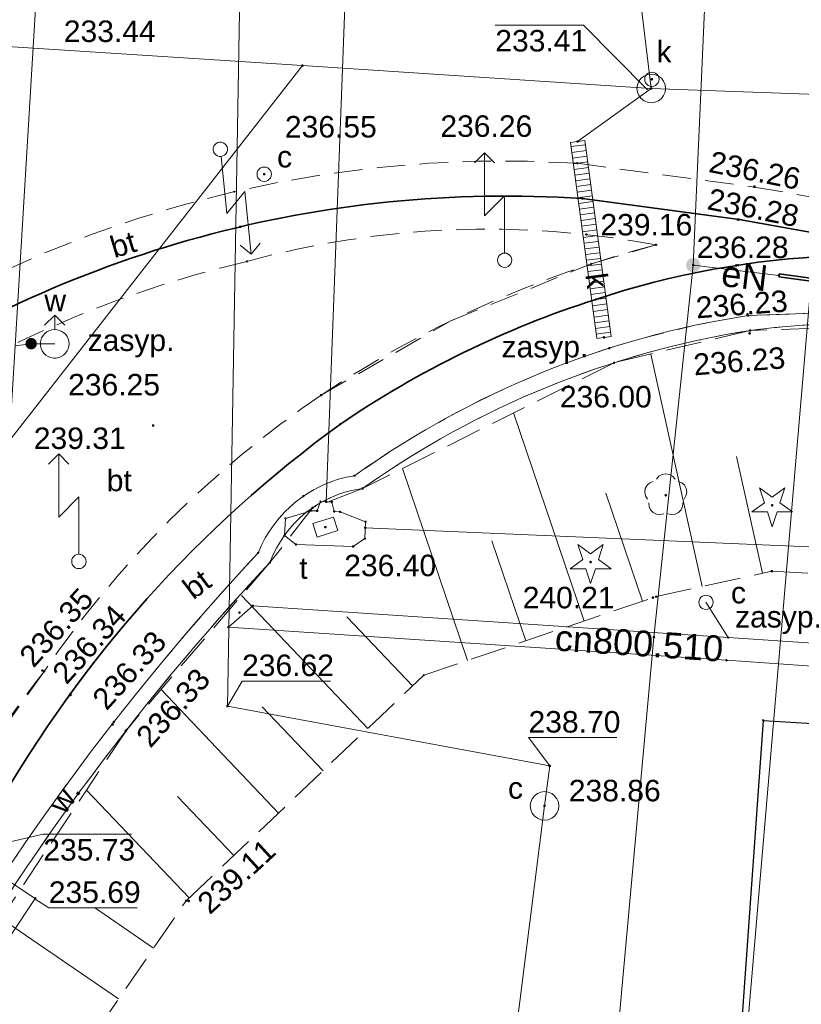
# Model space of a CAD drawing. Header units: metres. Extents: x 6603648 to 6604252, y 5739748 to 5740166.
# Tile 101 of 114: x 6604121 to 6604149, y 5740006 to 5740040. Entities that reach past the tile are written whole.
import ezdxf
from ezdxf.enums import TextEntityAlignment as Align

# ---------------------------------------------------------------- set-up
doc = ezdxf.new("R2010")
doc.units = ezdxf.units.M
doc.linetypes.add('PRZER2-1', pattern=[1.5, 1, -0.5])
doc.linetypes.add('PRZER2_5-1', pattern=[1.75, 1.25, -0.5])
doc.layers.get('0').update_dxf_attribs({"linetype": 'CONTINUOUS'})
for name, color, linetype, lineweight, true_color in [('GSLKRW', 7, 'CONTINUOUS', 25, 0x0a0909), ('GSLTTR', 7, 'CONTINUOUS', 35, 0x0a0909), ('GSPPRB', 7, 'CONTINUOUS', 18, 0x0a0909), ('GSPRDI', 7, 'CONTINUOUS', 18, 0x008000), ('GSPRDL', 7, 'CONTINUOUS', 18, 0x008000), ('GSPWPS', 7, 'CONTINUOUS', 13, 0x0a0909), ('GSPWPS_O', 7, 'CONTINUOUS', 13, 0x0a0909), ('GSSINN', 7, 'CONTINUOUS', 18, 0x0a0909), ('GSSINN_O', 7, 'CONTINUOUS', 18, 0x0a0909), ('GSSPDR', 7, 'CONTINUOUS', 18, 0x0a0909), ('GSSPDR_O', 7, 'CONTINUOUS', 18, 0x0a0909), ('GSSZSN', 7, 'CONTINUOUS', 18, 0x0a0909), ('GULCNP', 7, 'CONTINUOUS', 18, 0xd200d2), ('GULCNP_O', 7, 'CONTINUOUS', 18, 0xd200d2), ('GULENN', 1, 'CONTINUOUS', 18, 0xff0000), ('GULENN_O', 1, 'CONTINUOUS', 18, 0xff0000), ('GULEOR', 1, 'CONTINUOUS', 35, 0xff0000), ('GULIPR', 7, 'CONTINUOUS', 18, 0x0a0909), ('GULKDK', 7, 'CONTINUOUS', 18, 0x0a0909), ('GULKDK_O', 7, 'CONTINUOUS', 18, 0x0a0909), ('GULKDP', 7, 'CONTINUOUS', 18, 0x803300), ('GULTPR', 7, 'CONTINUOUS', 18, 0xff9100), ('GULWOP', 5, 'CONTINUOUS', 18, 0x0000ff), ('GUPCSD', 7, 'CONTINUOUS', 18, 0xd200d2), ('GUPCSD_O', 7, 'CONTINUOUS', 18, 0xd200d2), ('GUPCWZ', 7, 'CONTINUOUS', 18, 0x0a0909), ('GUPCWZ_O', 7, 'CONTINUOUS', 18, 0x0a0909), ('GUPISL', 7, 'CONTINUOUS', 18, 0x0a0909), ('GUPKSD', 7, 'CONTINUOUS', 18, 0x803300), ('GUPKWZ', 7, 'CONTINUOUS', 18, 0x0a0909), ('GUPKWZ_O', 7, 'CONTINUOUS', 18, 0x0a0909), ('GUPTWZ', 7, 'CONTINUOUS', 18, 0x0a0909), ('GUPTWZ_O', 7, 'CONTINUOUS', 18, 0x0a0909), ('GUPWDT', 7, 'CONTINUOUS', 18, 0x0a0909), ('GUSIKP', 7, 'CONTINUOUS', 18, 0x0a0909)]:
    doc.layers.add(name, color=color, linetype=linetype, lineweight=lineweight, true_color=true_color)
for name, color, linetype, true_color in [('GUPCSH', 7, 'CONTINUOUS', 0xd200d2), ('GUPCSH_O', 7, 'CONTINUOUS', 0xd200d2), ('GUPESH', 1, 'CONTINUOUS', 0xff0000), ('GUPESH_O', 1, 'CONTINUOUS', 0xff0000), ('GUPEUI', 7, 'CONTINUOUS', 0x0a0909), ('GUPISH', 7, 'CONTINUOUS', 0x0a0909), ('GUPISH_O', 7, 'CONTINUOUS', 0x0a0909), ('GUPKSH', 7, 'CONTINUOUS', 0x803300), ('GUPKSH_O', 7, 'CONTINUOUS', 0x803300), ('GUPTSH', 7, 'CONTINUOUS', 0xff9100), ('GUPTSH_O', 7, 'CONTINUOUS', 0xff9100), ('GUPWSH', 5, 'CONTINUOUS', 0x0000ff), ('GUPWSH_O', 5, 'CONTINUOUS', 0x0000ff), ('GUPWZA', 7, 'CONTINUOUS', 0x0a0909), ('GUPWZA_O', 7, 'CONTINUOUS', 0x0a0909)]:
    doc.layers.add(name, color=color, linetype=linetype, true_color=true_color)
doc.styles.add('Arial', font='arial.ttf')

# ---------------------------------------------------------------- blocks, each defined once
blk = doc.blocks.new('GSPPRB0')
at = {"color": 0, "lineweight": 18}
blk.add_lwpolyline([(-0.007955, 0.0225), (0.007955, 0.0225), (0.0225, 0.007955), (0.0225, -0.007955), (0.007955, -0.0225), (-0.007955, -0.0225), (-0.0225, -0.007955), (-0.0225, 0.007955)], close=True, dxfattribs=at)
blk = doc.blocks.new('GSPWPS1')
blk.add_hatch(color=0).paths.add_polyline_path([(0, 0.045), (-0.011647, 0.043467), (-0.0225, 0.038971), (-0.03182, 0.03182), (-0.038971, 0.0225), (-0.043467, 0.011647), (-0.045, 0), (-0.043467, -0.011647), (-0.038971, -0.0225), (-0.03182, -0.03182), (-0.0225, -0.038971), (-0.011647, -0.043467), (0, -0.045), (0.011647, -0.043467), (0.0225, -0.038971), (0.03182, -0.03182), (0.038971, -0.0225), (0.043467, -0.011647), (0.045, 0), (0.043467, 0.011647), (0.038971, 0.0225), (0.03182, 0.03182), (0.0225, 0.038971), (0.011647, 0.043467)])
blk = doc.blocks.new('GUPCWZ1_1')
at = {"color": 0}
blk.add_lwpolyline([(0.25, 0), (0.241481, -0.064705), (0.216506, -0.125), (0.176777, -0.176777), (0.125, -0.216506), (0.064705, -0.241481), (0, -0.25), (-0.064705, -0.241481), (-0.125, -0.216506), (-0.176777, -0.176777), (-0.216506, -0.125), (-0.241481, -0.064705), (-0.25, 0), (-0.241481, 0.064705), (-0.216506, 0.125), (-0.176777, 0.176777), (-0.125, 0.216506), (-0.064705, 0.241481), (0, 0.25), (0.064705, 0.241481), (0.125, 0.216506), (0.176777, 0.176777), (0.216506, 0.125), (0.241481, 0.064705)], close=True, dxfattribs=at)
blk = doc.blocks.new('GUPEUI1')
blk.add_hatch(color=0).paths.add_polyline_path([(0, 0.25), (-0.064705, 0.241481), (-0.125, 0.216506), (-0.176777, 0.176777), (-0.216506, 0.125), (-0.241481, 0.064705), (-0.25, 0), (-0.241481, -0.064705), (-0.216506, -0.125), (-0.176777, -0.176777), (-0.125, -0.216506), (-0.064705, -0.241481), (0, -0.25), (0.064705, -0.241481), (0.125, -0.216506), (0.176777, -0.176777), (0.216506, -0.125), (0.241481, -0.064705), (0.25, 0), (0.241481, 0.064705), (0.216506, 0.125), (0.176777, 0.176777), (0.125, 0.216506), (0.064705, 0.241481)])
blk = doc.blocks.new('GUPWDT1')
at = {"color": 0}
blk.add_lwpolyline([(0.5, 0), (0.492404, -0.086824), (0.469846, -0.17101), (0.433013, -0.25), (0.383022, -0.321394), (0.321394, -0.383022), (0.25, -0.433013), (0.17101, -0.469846), (0.086824, -0.492404), (0, -0.5), (-0.086824, -0.492404), (-0.17101, -0.469846), (-0.25, -0.433013), (-0.32743, -0.377875), (-0.393027, -0.309079), (-0.444418, -0.229113), (-0.479746, -0.140866), (-0.497736, -0.047528), (-0.497736, 0.047528), (-0.479746, 0.140866), (-0.444418, 0.229113), (-0.393027, 0.309079), (-0.32743, 0.377875), (-0.25, 0.433013), (-0.163534, 0.4725), (-0.071157, 0.494911), (0.023791, 0.499434), (0.117879, 0.485906), (0.207708, 0.454816), (0.290028, 0.407288), (0.361867, 0.34504), (0.420627, 0.27032), (0.464184, 0.185831), (0.490964, 0.094626)], close=True, dxfattribs=at)
for points in [[(0.646447, 0.353553), (1, 0), (0.646447, -0.353553)], [(0.5, 0), (1, 0)]]:
    blk.add_lwpolyline(points, dxfattribs=at)
blk = doc.blocks.new('GUPWZA1')
blk.add_hatch(color=0).paths.add_polyline_path([(0, 0.2), (-0.051764, 0.193185), (-0.1, 0.173205), (-0.141421, 0.141421), (-0.173205, 0.1), (-0.193185, 0.051764), (-0.2, 0), (-0.193185, -0.051764), (-0.173205, -0.1), (-0.141421, -0.141421), (-0.1, -0.173205), (-0.051764, -0.193185), (0, -0.2), (0.051764, -0.193185), (0.1, -0.173205), (0.141421, -0.141421), (0.173205, -0.1), (0.193185, -0.051764), (0.2, 0), (0.193185, 0.051764), (0.173205, 0.1), (0.141421, 0.141421), (0.1, 0.173205), (0.051764, 0.193185)])
blk = doc.blocks.new('GUPCSH1')
blk.add_hatch(color=0).paths.add_polyline_path([(0, 0.045), (-0.011647, 0.043467), (-0.0225, 0.038971), (-0.03182, 0.03182), (-0.038971, 0.0225), (-0.043467, 0.011647), (-0.045, 0), (-0.043467, -0.011647), (-0.038971, -0.0225), (-0.03182, -0.03182), (-0.0225, -0.038971), (-0.011647, -0.043467), (0, -0.045), (0.011647, -0.043467), (0.0225, -0.038971), (0.03182, -0.03182), (0.038971, -0.0225), (0.043467, -0.011647), (0.045, 0), (0.043467, 0.011647), (0.038971, 0.0225), (0.03182, 0.03182), (0.0225, 0.038971), (0.011647, 0.043467)])
blk = doc.blocks.new('GUPTSH1')
blk.add_hatch(color=0).paths.add_polyline_path([(0, 0.045), (-0.011647, 0.043467), (-0.0225, 0.038971), (-0.03182, 0.03182), (-0.038971, 0.0225), (-0.043467, 0.011647), (-0.045, 0), (-0.043467, -0.011647), (-0.038971, -0.0225), (-0.03182, -0.03182), (-0.0225, -0.038971), (-0.011647, -0.043467), (0, -0.045), (0.011647, -0.043467), (0.0225, -0.038971), (0.03182, -0.03182), (0.038971, -0.0225), (0.043467, -0.011647), (0.045, 0), (0.043467, 0.011647), (0.038971, 0.0225), (0.03182, 0.03182), (0.0225, 0.038971), (0.011647, 0.043467)])
blk = doc.blocks.new('GUPESH1')
blk.add_hatch(color=0).paths.add_polyline_path([(0, 0.045), (-0.011647, 0.043467), (-0.0225, 0.038971), (-0.03182, 0.03182), (-0.038971, 0.0225), (-0.043467, 0.011647), (-0.045, 0), (-0.043467, -0.011647), (-0.038971, -0.0225), (-0.03182, -0.03182), (-0.0225, -0.038971), (-0.011647, -0.043467), (0, -0.045), (0.011647, -0.043467), (0.0225, -0.038971), (0.03182, -0.03182), (0.038971, -0.0225), (0.043467, -0.011647), (0.045, 0), (0.043467, 0.011647), (0.038971, 0.0225), (0.03182, 0.03182), (0.0225, 0.038971), (0.011647, 0.043467)])
blk = doc.blocks.new('GUPISL1_5')
at = {"color": 0}
for points in [[(3.396745, 1.05234), (3.75, 0.7), (3.396745, 0.34766)], [(0.25, 0), (2.25, 0), (1.55, 0.7), (3.75, 0.7)]]:
    blk.add_lwpolyline(points, dxfattribs=at)
blk.add_lwpolyline([(0.25, 0), (0.241481, -0.064705), (0.216506, -0.125), (0.176777, -0.176777), (0.125, -0.216506), (0.064705, -0.241481), (0, -0.25), (-0.064705, -0.241481), (-0.125, -0.216506), (-0.176777, -0.176777), (-0.216506, -0.125), (-0.241481, -0.064705), (-0.25, 0), (-0.241481, 0.064705), (-0.216506, 0.125), (-0.176777, 0.176777), (-0.125, 0.216506), (-0.064705, 0.241481), (0, 0.25), (0.064705, 0.241481), (0.125, 0.216506), (0.176777, 0.176777), (0.216506, 0.125), (0.241481, 0.064705)], close=True, dxfattribs=at)
blk = doc.blocks.new('GUPISH1')
blk.add_hatch(color=0).paths.add_polyline_path([(0, 0.045), (-0.011647, 0.043467), (-0.0225, 0.038971), (-0.03182, 0.03182), (-0.038971, 0.0225), (-0.043467, 0.011647), (-0.045, 0), (-0.043467, -0.011647), (-0.038971, -0.0225), (-0.03182, -0.03182), (-0.0225, -0.038971), (-0.011647, -0.043467), (0, -0.045), (0.011647, -0.043467), (0.0225, -0.038971), (0.03182, -0.03182), (0.038971, -0.0225), (0.043467, -0.011647), (0.045, 0), (0.043467, 0.011647), (0.038971, 0.0225), (0.03182, 0.03182), (0.0225, 0.038971), (0.011647, 0.043467)])
blk = doc.blocks.new('GUPKWZ1_1')
at = {"color": 0}
blk.add_lwpolyline([(0.25, 0), (0.241481, -0.064705), (0.216506, -0.125), (0.176777, -0.176777), (0.125, -0.216506), (0.064705, -0.241481), (0, -0.25), (-0.064705, -0.241481), (-0.125, -0.216506), (-0.176777, -0.176777), (-0.216506, -0.125), (-0.241481, -0.064705), (-0.25, 0), (-0.241481, 0.064705), (-0.216506, 0.125), (-0.176777, 0.176777), (-0.125, 0.216506), (-0.064705, 0.241481), (0, 0.25), (0.064705, 0.241481), (0.125, 0.216506), (0.176777, 0.176777), (0.216506, 0.125), (0.241481, 0.064705)], close=True, dxfattribs=at)
blk = doc.blocks.new('GUPTWZ1_3')
at = {"color": 0}
blk.add_lwpolyline([(0.375, -0.25), (-0.375, -0.25), (-0.375, 0.25), (0.375, 0.25)], close=True, dxfattribs=at)
blk = doc.blocks.new('GUPKSD1_1')
at = {"color": 0}
blk.add_lwpolyline([(0.5, 0), (0.482963, -0.12941), (0.433013, -0.25), (0.353553, -0.353553), (0.25, -0.433013), (0.12941, -0.482963), (0, -0.5), (-0.12941, -0.482963), (-0.25, -0.433013), (-0.353553, -0.353553), (-0.433013, -0.25), (-0.482963, -0.12941), (-0.5, 0), (-0.482963, 0.12941), (-0.433013, 0.25), (-0.353553, 0.353553), (-0.25, 0.433013), (-0.12941, 0.482963), (0, 0.5), (0.12941, 0.482963), (0.25, 0.433013), (0.353553, 0.353553), (0.433013, 0.25), (0.482963, 0.12941)], close=True, dxfattribs=at)
blk = doc.blocks.new('GUPCSD1_1')
at = {"color": 0}
blk.add_lwpolyline([(0.5, 0), (0.482963, -0.12941), (0.433013, -0.25), (0.353553, -0.353553), (0.25, -0.433013), (0.12941, -0.482963), (0, -0.5), (-0.12941, -0.482963), (-0.25, -0.433013), (-0.353553, -0.353553), (-0.433013, -0.25), (-0.482963, -0.12941), (-0.5, 0), (-0.482963, 0.12941), (-0.433013, 0.25), (-0.353553, 0.353553), (-0.25, 0.433013), (-0.12941, 0.482963), (0, 0.5), (0.12941, 0.482963), (0.25, 0.433013), (0.353553, 0.353553), (0.433013, 0.25), (0.482963, 0.12941)], close=True, dxfattribs=at)
blk = doc.blocks.new('GUPKSH1')
blk.add_hatch(color=0).paths.add_polyline_path([(0, 0.045), (-0.011647, 0.043467), (-0.0225, 0.038971), (-0.03182, 0.03182), (-0.038971, 0.0225), (-0.043467, 0.011647), (-0.045, 0), (-0.043467, -0.011647), (-0.038971, -0.0225), (-0.03182, -0.03182), (-0.0225, -0.038971), (-0.011647, -0.043467), (0, -0.045), (0.011647, -0.043467), (0.0225, -0.038971), (0.03182, -0.03182), (0.038971, -0.0225), (0.043467, -0.011647), (0.045, 0), (0.043467, 0.011647), (0.038971, 0.0225), (0.03182, 0.03182), (0.0225, 0.038971), (0.011647, 0.043467)])
blk = doc.blocks.new('GUPWSH1')
blk.add_hatch(color=0).paths.add_polyline_path([(0, 0.045), (-0.011647, 0.043467), (-0.0225, 0.038971), (-0.03182, 0.03182), (-0.038971, 0.0225), (-0.043467, 0.011647), (-0.045, 0), (-0.043467, -0.011647), (-0.038971, -0.0225), (-0.03182, -0.03182), (-0.0225, -0.038971), (-0.011647, -0.043467), (0, -0.045), (0.011647, -0.043467), (0.0225, -0.038971), (0.03182, -0.03182), (0.038971, -0.0225), (0.043467, -0.011647), (0.045, 0), (0.043467, 0.011647), (0.038971, 0.0225), (0.03182, 0.03182), (0.0225, 0.038971), (0.011647, 0.043467)])
blk = doc.blocks.new('GSPRDL1')
blk.add_hatch(color=0).paths.add_polyline_path([(-0.045, 0), (-0.042798, -0.013906), (-0.036406, -0.02645), (-0.02645, -0.036406), (-0.013906, -0.042798), (0, -0.045), (0.013906, -0.042798), (0.02645, -0.036406), (0.036406, -0.02645), (0.042798, -0.013906), (0.045, 0), (0.042798, 0.013906), (0.036406, 0.02645), (0.02645, 0.036406), (0.013906, 0.042798), (0, 0.045), (-0.013906, 0.042798), (-0.02645, 0.036406), (-0.036406, 0.02645), (-0.042798, 0.013906)])
at = {"color": 0}
for points in [[(-0.134326, 0.635969), (-0.024001, 0.70458), (0.103115, 0.731429), (0.231763, 0.713292), (0.346501, 0.652348), (0.433559, 0.55591), (0.482485, 0.435555)], [(-0.646351, 0.068773), (-0.677512, 0.194901), (-0.663766, 0.324092), (-0.606763, 0.440839), (-0.513345, 0.531129), (-0.394725, 0.584125), (-0.265141, 0.593465)], [(0.563333, 0.324277), (0.662679, 0.240553), (0.727494, 0.127956), (0.75, 0), (0.727494, -0.127956), (0.662679, -0.240553), (0.563333, -0.324277)], [(-0.265141, -0.593465), (-0.394725, -0.584125), (-0.513345, -0.531129), (-0.606763, -0.440839), (-0.663766, -0.324092), (-0.677512, -0.194901), (-0.646351, -0.068773)], [(0.482485, -0.435555), (0.433559, -0.55591), (0.346501, -0.652348), (0.231763, -0.713292), (0.103115, -0.731429), (-0.024001, -0.70458), (-0.134326, -0.635969)]]:
    blk.add_lwpolyline(points, dxfattribs=at)
blk = doc.blocks.new('GSPRDI1')
blk.add_hatch(color=0).paths.add_polyline_path([(-0.045, 0), (-0.042798, -0.013906), (-0.036406, -0.02645), (-0.02645, -0.036406), (-0.013906, -0.042798), (0, -0.045), (0.013906, -0.042798), (0.02645, -0.036406), (0.036406, -0.02645), (0.042798, -0.013906), (0.045, 0), (0.042798, 0.013906), (0.036406, 0.02645), (0.02645, 0.036406), (0.013906, 0.042798), (0, 0.045), (-0.013906, 0.042798), (-0.02645, 0.036406), (-0.036406, 0.02645), (-0.042798, 0.013906)])
at = {"color": 0}
blk.add_lwpolyline([(0.088531, -0.272471), (-0.231778, -0.713338), (-0.231778, -0.168396), (-0.750048, 0), (-0.231778, 0.168396), (-0.231778, 0.713338), (0.088531, 0.272471), (0.606801, 0.440867), (0.286493, 0), (0.606801, -0.440867)], close=True, dxfattribs=at)
blk = doc.blocks.new('GULKDK2')
at = {"color": 0}
blk.add_lwpolyline([(0, 0.25), (0, -0.25)], dxfattribs=at)
blk = doc.blocks.new('GULKDK1')
at = {"color": 0}
blk.add_lwpolyline([(0, 0.25), (0, -0.25)], dxfattribs=at)

msp = doc.modelspace()

# ---------------------------------------------------------------- linework, layer by layer
at = {"layer": 'GSLKRW', "color": 18, "linetype": 'Continuous', "lineweight": 25, "true_color": 0x0a0909}
for points in [[(6604147.305, 5740015.735), (6604145.908, 5739996.123), (6604145.315, 5739988.27)], [(6604147.305, 5740015.735), (6604150.379, 5740015.547), (6604149.017, 5739995.686), (6604148.399, 5739986.581)]]:
    msp.add_lwpolyline(points, dxfattribs=at)
at = {"layer": 'GSLTTR', "color": 18, "linetype": 'Continuous', "lineweight": 35, "true_color": 0x0a0909}
for points in [[(6604017.25, 5739884.72), (6604019.542, 5739888.479), (6604041.946, 5739922.022), (6604058.56, 5739946.898), (6604075.369, 5739972.065), (6604086.721, 5739989.026), (6604097.922, 5740005.804, -0.096804), (6604115.527, 5740026.956, -0.168892), (6604141.008, 5740033.938), (6604146.464, 5740033.212), (6604158.149, 5740031.111)], [(6604032.41, 5739880.25), (6604054.781, 5739913.861), (6604072.452, 5739940.45), (6604087.852, 5739963.584), (6604101.681, 5739984.273), (6604113.86, 5740002.603), (6604120.541, 5740012.609, -0.107183), (6604132.569, 5740026.072, -0.072174), (6604141.469, 5740030.422, -0.140687), (6604158.149, 5740031.111)]]:
    msp.add_lwpolyline(points, format="xyb", dxfattribs=at)
at = {"layer": 'GSSINN', "color": 18, "linetype": 'PRZER2-1', "lineweight": 18, "true_color": 0x0a0909}
for points in [[(6604114.752, 5740027.946, -0.168163), (6604140.824, 5740035.17), (6604147.002, 5740034.343), (6604158.364, 5740032.34, 0.095691), (6604169.728, 5740031.808, 0.11826)], [(6604117.461, 5740010.076, -0.041425), (6604122.235, 5740017.443, -0.094111), (6604131.894, 5740027.079), (6604136.421, 5740029.68), (6604141.304, 5740031.658), (6604143.571, 5740032.324, 0.113901), (6604129.31, 5740031.748, 0.190346), (6604106.077, 5740015.639, 0.057005)], [(6604169.478, 5740027.312), (6604165.511, 5740028.191), (6604162.17, 5740028.606, 0.152236), (6604155.927, 5740029.701), (6604152.709, 5740030.067), (6604146.781, 5740029.858, 0.11727), (6604133.06, 5740024.272, 0.264356), (6604129.703, 5740021.584, 0.058893), (6604117.446, 5740004.855, 0.100209)]]:
    msp.add_lwpolyline(points, format="xyb", dxfattribs=at)
msp.add_lwpolyline([(6604143.571, 5740032.324, 0.083878), (6604131.894, 5740027.079, 0.094111), (6604122.235, 5740017.443), (6604119.928, 5740014.215), (6604117.461, 5740010.076), (6604115.367, 5740007.774), (6604112.468, 5740004.675), (6604110.181, 5740002.519), (6604100.507, 5740005.126, -0.057005), (6604106.077, 5740015.639, -0.190346), (6604129.31, 5740031.748, -0.113901)], format="xyb", close=True, dxfattribs=at)
at = {"layer": 'GSSPDR', "color": 18, "linetype": 'Continuous', "lineweight": 18, "true_color": 0x0a0909}
for points in [[(6604146.852, 5740029.339, -0.0749), (6604155.908, 5740029.161, -0.158165), (6604162.101, 5740028.084, -0.119465), (6604179.115, 5740022.564, -0.227871), (6604183.339, 5740018.428, -0.002754), (6604188.715, 5740007.223), (6604190.043, 5739996.868), (6604188.367, 5739989.153), (6604188.85, 5739989.002), (6604190.582, 5739996.929), (6604189.222, 5740007.384, 0.014354), (6604183.752, 5740018.776, 0.254349), (6604179.396, 5740023.03, 0.116692), (6604162.17, 5740028.606, 0.152236), (6604155.927, 5740029.701), (6604152.709, 5740030.067), (6604146.781, 5740029.858)], [(6604146.852, 5740029.339, 0.115754), (6604133.339, 5740023.827, 0.277899), (6604130.11, 5740021.242, 0.060732), (6604117.902, 5740004.564), (6604115.759, 5740002.191), (6604115, 5740000.115), (6604114.454, 5740000.434), (6604114.596, 5740001.317, -0.100209), (6604117.446, 5740004.855, -0.058893), (6604129.703, 5740021.584, -0.264356), (6604133.06, 5740024.272, -0.11727), (6604146.781, 5740029.858)]]:
    msp.add_lwpolyline(points, format="xyb", dxfattribs=at)
at = {"layer": 'GSSZSN', "color": 18, "linetype": 'PRZER2_5-1', "lineweight": 18, "true_color": 0x0a0909}
msp.add_lwpolyline([(6604182.964, 5739963.309), (6604188.85, 5739989.002), (6604188.367, 5739989.153), (6604190.043, 5739996.868), (6604188.715, 5740007.223), (6604183.339, 5740018.428, 0.227871), (6604179.115, 5740022.564, 0.119465), (6604162.101, 5740028.084, 0.158165), (6604155.908, 5740029.161, 0.0749), (6604146.852, 5740029.339, 0.115754), (6604133.339, 5740023.827, 0.277899), (6604130.11, 5740021.242, 0.060732), (6604117.902, 5740004.564), (6604115.759, 5740002.191), (6604115, 5740000.115), (6604103.385, 5739982.779), (6604074.421, 5739939.299), (6604056.603, 5739912.547), (6604042.071, 5739888.561)], format="xyb", dxfattribs=at)
for points in [[(6604182.964, 5739963.309), (6604188.85, 5739989.002), (6604188.367, 5739989.153), (6604190.043, 5739996.868), (6604188.715, 5740007.223), (6604183.339, 5740018.428), (6604181.229, 5740021.396), (6604169.378, 5740026.81), (6604162.101, 5740028.084), (6604158.798, 5740029.158), (6604155.908, 5740029.161), (6604152.679, 5740029.536), (6604146.852, 5740029.339), (6604142.113, 5740028.214), (6604133.339, 5740023.827), (6604131.592, 5740023.152), (6604130.11, 5740021.242), (6604125.116, 5740015.411), (6604117.902, 5740004.564), (6604115.759, 5740002.191), (6604115, 5740000.115), (6604107.549, 5739989.133), (6604103.385, 5739982.779)], [(6604087.762, 5739953.85), (6604111.219, 5739986.176), (6604127.186, 5740009.441), (6604135.47, 5740017.309), (6604143.577, 5740020.052), (6604147.61, 5740020.943), (6604151.546, 5740020.721), (6604153.7, 5740021.555), (6604165.314, 5740020.447), (6604168.92, 5740020.209), (6604174.067, 5740018.432), (6604178.825, 5740014.567), (6604181.418, 5740009.988), (6604182.809, 5740006.935), (6604183.193, 5740004.752), (6604183.062, 5739980.375)]]:
    msp.add_lwpolyline(points, dxfattribs=at)
at = {"layer": 'GSSZSN', "color": 18, "linetype": 'Continuous', "lineweight": 18, "true_color": 0x0a0909}
for points in [[(6604145.18, 5740020.406), (6604143.388, 5740028.517)], [(6604141.063, 5740019.201), (6604138.606, 5740026.461)], [(6604147.278, 5740020.869), (6604146.378, 5740024.941)], [(6604136.993, 5740017.824), (6604134.727, 5740024.521)], [(6604143.098, 5740019.889), (6604141.822, 5740023.66)], [(6604139.028, 5740018.512), (6604137.847, 5740022.002)], [(6604133.521, 5740015.457), (6604129.122, 5740020.088)], [(6604135.078, 5740016.936), (6604132.792, 5740019.344)], [(6604130.405, 5740012.498), (6604126.313, 5740016.808)], [(6604131.963, 5740013.978), (6604129.84, 5740016.213)], [(6604127.29, 5740009.54), (6604123.715, 5740013.304)], [(6604128.848, 5740011.019), (6604126.892, 5740013.079)], [(6604126.052, 5740007.788), (6604123.99, 5740009.203)], [(6604124.836, 5740006.017), (6604120.739, 5740008.829)]]:
    msp.add_lwpolyline(points, dxfattribs=at)
at = {"layer": 'GULCNP', "color": 212, "linetype": 'Continuous', "lineweight": 18, "true_color": 0xd200d2}
for points in [[(6603992.57, 5740076.067), (6603991.705, 5740062.837), (6604028.721, 5740060.449), (6604053.766, 5740058.48), (6604054.299, 5740061.341), (6604094.212, 5740058.67), (6604120.643, 5740056.9), (6604120.165, 5740049.819), (6604129.199, 5740049.21), (6604128.63, 5740016.231), (6604139.865, 5740014.146), (6604139.683, 5740012.752), (6604136.939, 5739990.983), (6604135.946, 5739970.649), (6604154.792, 5739970.086), (6604153.198, 5739950.735)], [(6604155.105, 5739975.17), (6604156.596, 5739996.262), (6604158.049, 5740017.814), (6604149.384, 5740018.406), (6604146.081, 5740018.63), (6604129.513, 5740019.734), (6604128.662, 5740018.989)], [(6604145.312, 5740019.856), (6604146.081, 5740018.63)], [(6604128.662, 5740018.989), (6604146.028, 5740017.832), (6604149.335, 5740017.608), (6604157.197, 5740017.071), (6604155.798, 5739996.317), (6604154.25, 5739974.42)]]:
    msp.add_lwpolyline(points, dxfattribs=at)
at = {"layer": 'GULENN', "color": 1, "linetype": 'Continuous', "lineweight": 18, "true_color": 0xff0000}
for points in [[(6604065.993, 5740059.265), (6604079.687, 5740058.229), (6604095.988, 5740056.886), (6604128.544, 5740054.978), (6604130.431, 5740055.635), (6604132.494, 5740055.497), (6604134.309, 5740055.273), (6604134.98, 5740051.756), (6604134.912, 5740047.674), (6604134.88, 5740047.273), (6604145.672, 5740046.799), (6604145.488, 5740044.005), (6604145.287, 5740041.06), (6604144.866, 5740031.62)], [(6604136.616, 5739955.679), (6604135.977, 5739956.146), (6604136.828, 5739968.586), (6604138.965, 5739968.729), (6604143.496, 5740018.64), (6604144.866, 5740031.62)], [(6604144.866, 5740031.62), (6604147.854, 5740031.26)]]:
    msp.add_lwpolyline(points, dxfattribs=at)
at = {"layer": 'GULEOR', "color": 1, "linetype": 'Continuous', "lineweight": 35, "true_color": 0xff0000}
for points in [[(6604152.324, 5740030.698), (6604147.86, 5740031.309)], [(6604147.847, 5740031.21), (6604152.31, 5740030.599)]]:
    msp.add_lwpolyline(points, dxfattribs=at)
at = {"layer": 'GULIPR', "color": 18, "linetype": 'Continuous', "lineweight": 18, "true_color": 0x0a0909}
msp.add_lwpolyline([(6604103.982, 5740014.857), (6604115.958, 5740002.231), (6604116.192, 5740002.126), (6604116.335, 5740002.32, 0.238916), (6604118.399, 5740004.234), (6604121.923, 5740009.526), (6604119.49, 5740011.137)], format="xyb", dxfattribs=at)
at = {"layer": 'GULKDK', "color": 18, "linetype": 'Continuous', "lineweight": 18, "true_color": 0x0a0909}
for points in [[(6604141.508, 5740029.064), (6604140.591, 5740035.897)], [(6604142.003, 5740029.13), (6604141.086, 5740035.963)]]:
    msp.add_lwpolyline(points, dxfattribs=at)
at = {"layer": 'GULKDP', "color": 36, "linetype": 'Continuous', "lineweight": 18, "true_color": 0x803300}
for points in [[(6604143.402, 5740037.782), (6604142.899, 5740041.922), (6604142.968, 5740042.974)], [(6604072.17, 5740042.055), (6604097.612, 5740040.755), (6604120.231, 5740039.286), (6604131.243, 5740038.578), (6604143.402, 5740037.782), (6604157.906, 5740037.252), (6604190.309, 5740034.971)], [(6604131.243, 5740038.578), (6604113.64, 5740016.05), (6604113.299, 5740015.614), (6604113.136, 5740015.141), (6604109.387, 5740003.012), (6604109.297, 5740002.721)], [(6604143.402, 5740037.782), (6604140.838, 5740035.93)]]:
    msp.add_lwpolyline(points, dxfattribs=at)
at = {"layer": 'GULTPR', "color": 30, "linetype": 'Continuous', "lineweight": 18, "true_color": 0xff9100}
for points in [[(6604141.932, 5739948.482), (6604155.423, 5740106.548), (6604158.075, 5740132.167)], [(6604132.074, 5740023.361), (6604133.144, 5740051.744)], [(6604162.468, 5740021.208), (6604133.434, 5740022.454)]]:
    msp.add_lwpolyline(points, dxfattribs=at)
at = {"layer": 'GULWOP', "color": 5, "linetype": 'Continuous', "lineweight": 18, "true_color": 0x0000ff}
for points in [[(6604083.559, 5739966.367), (6604091.567, 5739978.051), (6604120.708, 5740020.243), (6604121.231, 5740028.806), (6604121.348, 5740030.728), (6604122.24, 5740045.599), (6604123.727, 5740070.204), (6604124.765, 5740087.278)], [(6604121.231, 5740028.806), (6604121.785, 5740028.877), (6604122.606, 5740028.873)]]:
    msp.add_lwpolyline(points, dxfattribs=at)
at = {"layer": 'GUPCSH_O', "color": 212, "linetype": 'Continuous', "lineweight": 13, "true_color": 0xd200d2, "flags": 128}
for points in [[(6604128.63, 5740016.231), (6604129.138, 5740017.109), (6604132.218, 5740017.109)], [(6604139.865, 5740014.146), (6604139.125, 5740015.137), (6604142.205, 5740015.137)]]:
    msp.add_lwpolyline(points, dxfattribs=at)
at = {"layer": 'GUPISH_O', "color": 18, "linetype": 'Continuous', "lineweight": 13, "true_color": 0x0a0909, "flags": 128}
msp.add_lwpolyline([(6604121.924, 5740009.494), (6604122.399, 5740009.196), (6604125.479, 5740009.196)], dxfattribs=at)
at = {"layer": 'GUPKSH_O', "color": 36, "linetype": 'Continuous', "lineweight": 13, "true_color": 0x803300, "flags": 128}
for points in [[(6604143.274, 5740037.731), (6604141.047, 5740039.993), (6604137.967, 5740039.993)], [(6604119.49, 5740011.137), (6604122.209, 5740011.766), (6604125.289, 5740011.766)]]:
    msp.add_lwpolyline(points, dxfattribs=at)
at = {"layer": 'GUSIKP', "color": 30, "linetype": 'Continuous', "lineweight": 18, "true_color": 0xff9100}
msp.add_lwpolyline([(6604131.867, 5740023.369), (6604132.269, 5740023.353), (6604132.353, 5740023.026), (6604132.555, 5740023.011), (6604133.441, 5740022.665), (6604133.423, 5740022.075), (6604133.01, 5740021.8), (6604131.018, 5740021.87), (6604130.622, 5740022.182), (6604130.65, 5740022.783), (6604131.554, 5740023.051), (6604131.756, 5740023.046)], close=True, dxfattribs=at)

# ---------------------------------------------------------------- block references
at = {"layer": 'GSPPRB', "color": 18, "linetype": 'Continuous', "lineweight": 18, "true_color": 0x0a0909, "rotation": 90}
for p in [(6604140.824, 5740035.17), (6604147.002, 5740034.343), (6604128.871, 5740034.18), (6604141.008, 5740033.938), (6604129.07, 5740032.954), (6604146.464, 5740033.212), (6604141.143, 5740032.685), (6604143.571, 5740032.324), (6604129.31, 5740031.748), (6604141.304, 5740031.658), (6604146.426, 5740031.616), (6604147.854, 5740031.26), (6604141.469, 5740030.422), (6604146.781, 5740029.858), (6604146.852, 5740029.339), (6604141.943, 5740028.721), (6604142.113, 5740028.214), (6604131.894, 5740027.079), (6604132.569, 5740026.072), (6604133.06, 5740024.272), (6604133.339, 5740023.827), (6604131.274, 5740023.556), (6604131.867, 5740023.369), (6604132.269, 5740023.353), (6604131.554, 5740023.051), (6604131.592, 5740023.152), (6604131.756, 5740023.046), (6604132.353, 5740023.026), (6604132.555, 5740023.011), (6604130.65, 5740022.783), (6604133.441, 5740022.665), (6604130.622, 5740022.182), (6604133.423, 5740022.075), (6604131.018, 5740021.87), (6604133.01, 5740021.8), (6604129.703, 5740021.584), (6604130.11, 5740021.242), (6604147.61, 5740020.943), (6604143.577, 5740020.052), (6604129.513, 5740019.734), (6604128.662, 5740018.989), (6604146.081, 5740018.63), (6604146.028, 5740017.832), (6604122.235, 5740017.443), (6604135.47, 5740017.309), (6604123.155, 5740016.667), (6604124.671, 5740015.682), (6604147.305, 5740015.735), (6604125.116, 5740015.411), (6604127.186, 5740009.441)]:
    msp.add_blockref('GSPPRB0', p, dxfattribs=at)
at = {"layer": 'GSPRDI', "color": 96, "linetype": 'Continuous', "lineweight": 18, "true_color": 0x008000, "rotation": 90}
for p in [(6604147.62, 5740023.24), (6604141.29, 5740021.26)]:
    msp.add_blockref('GSPRDI1', p, dxfattribs=at)
at = {"layer": 'GSPRDL', "color": 96, "linetype": 'Continuous', "lineweight": 18, "true_color": 0x008000, "rotation": 90}
msp.add_blockref('GSPRDL1', (6604143.91, 5740023.59), dxfattribs=at)
at = {"layer": 'GSPWPS', "color": 18, "linetype": 'Continuous', "lineweight": 13, "true_color": 0x0a0909, "rotation": 90}
for p in [(6604147.002, 5740034.359), (6604146.423, 5740033.203), (6604146.364, 5740031.607), (6604146.76, 5740029.899), (6604146.833, 5740029.238), (6604126.039, 5740026.024), (6604143.464, 5740020.02), (6604122.178, 5740017.474), (6604123.159, 5740016.621), (6604124.625, 5740015.597), (6604125.082, 5740015.365), (6604127.278, 5740009.434)]:
    msp.add_blockref('GSPWPS1', p, dxfattribs=at)
at = {"layer": 'GULKDK', "color": 18, "linetype": 'Continuous', "lineweight": 18, "true_color": 0x0a0909, "rotation": 97.64514061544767}
for name, p in [('GULKDK1', (6604140.838, 5740035.93)), ('GULKDK2', (6604140.858, 5740035.784)), ('GULKDK2', (6604140.858, 5740035.784)), ('GULKDK2', (6604140.885, 5740035.586)), ('GULKDK2', (6604140.885, 5740035.586)), ('GULKDK2', (6604140.911, 5740035.388)), ('GULKDK2', (6604140.911, 5740035.388)), ('GULKDK2', (6604140.938, 5740035.189)), ('GULKDK2', (6604140.938, 5740035.189)), ('GULKDK2', (6604140.964, 5740034.991)), ('GULKDK2', (6604140.964, 5740034.991)), ('GULKDK2', (6604140.991, 5740034.793)), ('GULKDK2', (6604140.991, 5740034.793)), ('GULKDK2', (6604141.018, 5740034.595)), ('GULKDK2', (6604141.018, 5740034.595)), ('GULKDK2', (6604141.044, 5740034.397)), ('GULKDK2', (6604141.044, 5740034.397)), ('GULKDK2', (6604141.071, 5740034.198)), ('GULKDK2', (6604141.071, 5740034.198)), ('GULKDK2', (6604141.097, 5740034)), ('GULKDK2', (6604141.097, 5740034)), ('GULKDK2', (6604141.124, 5740033.802)), ('GULKDK2', (6604141.124, 5740033.802)), ('GULKDK2', (6604141.151, 5740033.604)), ('GULKDK2', (6604141.151, 5740033.604)), ('GULKDK2', (6604141.177, 5740033.405)), ('GULKDK2', (6604141.177, 5740033.405)), ('GULKDK2', (6604141.204, 5740033.207)), ('GULKDK2', (6604141.204, 5740033.207)), ('GULKDK2', (6604141.23, 5740033.009)), ('GULKDK2', (6604141.23, 5740033.009)), ('GULKDK2', (6604141.257, 5740032.811)), ('GULKDK2', (6604141.257, 5740032.811)), ('GULKDK2', (6604141.284, 5740032.613)), ('GULKDK2', (6604141.284, 5740032.613)), ('GULKDK2', (6604141.31, 5740032.414)), ('GULKDK2', (6604141.31, 5740032.414)), ('GULKDK2', (6604141.337, 5740032.216)), ('GULKDK2', (6604141.337, 5740032.216)), ('GULKDK2', (6604141.363, 5740032.018)), ('GULKDK2', (6604141.363, 5740032.018)), ('GULKDK2', (6604141.39, 5740031.82)), ('GULKDK2', (6604141.39, 5740031.82)), ('GULKDK2', (6604141.417, 5740031.621)), ('GULKDK2', (6604141.417, 5740031.621)), ('GULKDK2', (6604141.443, 5740031.423)), ('GULKDK2', (6604141.443, 5740031.423)), ('GULKDK2', (6604141.47, 5740031.225)), ('GULKDK2', (6604141.47, 5740031.225)), ('GULKDK2', (6604141.496, 5740031.027)), ('GULKDK2', (6604141.496, 5740031.027)), ('GULKDK2', (6604141.523, 5740030.829)), ('GULKDK2', (6604141.523, 5740030.829)), ('GULKDK2', (6604141.55, 5740030.63)), ('GULKDK2', (6604141.55, 5740030.63)), ('GULKDK2', (6604141.576, 5740030.432)), ('GULKDK2', (6604141.576, 5740030.432)), ('GULKDK2', (6604141.603, 5740030.234)), ('GULKDK2', (6604141.603, 5740030.234)), ('GULKDK2', (6604141.63, 5740030.036)), ('GULKDK2', (6604141.63, 5740030.036)), ('GULKDK2', (6604141.656, 5740029.837)), ('GULKDK2', (6604141.656, 5740029.837)), ('GULKDK2', (6604141.683, 5740029.639)), ('GULKDK2', (6604141.683, 5740029.639)), ('GULKDK2', (6604141.709, 5740029.441)), ('GULKDK2', (6604141.709, 5740029.441)), ('GULKDK2', (6604141.736, 5740029.243)), ('GULKDK2', (6604141.736, 5740029.243)), ('GULKDK1', (6604141.756, 5740029.097))]:
    msp.add_blockref(name, p, dxfattribs=at)
at = {"layer": 'GUPCSD', "color": 212, "linetype": 'Continuous', "lineweight": 18, "true_color": 0xd200d2, "rotation": 90}
msp.add_blockref('GUPCSD1_1', (6604139.683, 5740012.752), dxfattribs=at)
at = {"layer": 'GUPCSH', "color": 212, "linetype": 'Continuous', "lineweight": 5, "true_color": 0xd200d2, "rotation": 90}
for p in [(6604129.909, 5740034.791), (6604129.048, 5740019.496), (6604128.63, 5740016.231), (6604139.865, 5740014.146), (6604139.683, 5740012.752)]:
    msp.add_blockref('GUPCSH1', p, dxfattribs=at)
at = {"layer": 'GUPCWZ', "color": 18, "linetype": 'Continuous', "lineweight": 18, "true_color": 0x0a0909, "rotation": 90}
for p in [(6604129.909, 5740034.791), (6604145.312, 5740019.856)]:
    msp.add_blockref('GUPCWZ1_1', p, dxfattribs=at)
at = {"layer": 'GUPESH', "color": 1, "linetype": 'Continuous', "lineweight": 5, "true_color": 0xff0000, "rotation": 90}
for p in [(6604144.866, 5740031.62), (6604147.854, 5740031.26), (6604143.496, 5740018.64)]:
    msp.add_blockref('GUPESH1', p, dxfattribs=at)
at = {"layer": 'GUPEUI', "color": 18, "linetype": 'Continuous', "lineweight": 5, "true_color": 0x0a0909, "rotation": 90}
msp.add_blockref('GUPEUI1', (6604144.866, 5740031.62), dxfattribs=at)
at = {"layer": 'GUPISH', "color": 18, "linetype": 'Continuous', "lineweight": 5, "true_color": 0x0a0909, "rotation": 90}
msp.add_blockref('GUPISH1', (6604121.923, 5740009.526), dxfattribs=at)
at = {"layer": 'GUPISL', "color": 18, "linetype": 'Continuous', "lineweight": 18, "true_color": 0x0a0909}
for p, rotation in [((6604128.38, 5740035.66), 275.8710806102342), ((6604138.291, 5740031.788), 90), ((6604123.448, 5740021.279), 90)]:
    msp.add_blockref('GUPISL1_5', p, dxfattribs=dict(at, rotation=rotation))
at = {"layer": 'GUPKSD', "color": 36, "linetype": 'Continuous', "lineweight": 18, "true_color": 0x803300, "rotation": 90}
msp.add_blockref('GUPKSD1_1', (6604143.402, 5740037.782), dxfattribs=at)
at = {"layer": 'GUPKSH', "color": 36, "linetype": 'Continuous', "lineweight": 5, "true_color": 0x803300, "rotation": 90}
for p in [(6604131.243, 5740038.578), (6604143.425, 5740038.102), (6604143.402, 5740037.782), (6604140.838, 5740035.93), (6604141.756, 5740029.097)]:
    msp.add_blockref('GUPKSH1', p, dxfattribs=at)
at = {"layer": 'GUPKWZ', "color": 18, "linetype": 'Continuous', "lineweight": 18, "true_color": 0x0a0909, "rotation": 90}
msp.add_blockref('GUPKWZ1_1', (6604143.425, 5740038.102), dxfattribs=at)
at = {"layer": 'GUPTSH', "color": 30, "linetype": 'Continuous', "lineweight": 5, "true_color": 0xff9100, "rotation": 90}
for p in [(6604132.074, 5740023.361), (6604132.042, 5740022.477), (6604133.434, 5740022.454)]:
    msp.add_blockref('GUPTSH1', p, dxfattribs=at)
at = {"layer": 'GUPTWZ', "color": 18, "linetype": 'Continuous', "lineweight": 18, "true_color": 0x0a0909, "rotation": 17.88501176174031}
msp.add_blockref('GUPTWZ1_3', (6604132.042, 5740022.477), dxfattribs=at)
at = {"layer": 'GUPWDT', "color": 18, "linetype": 'Continuous', "lineweight": 18, "true_color": 0x0a0909, "rotation": 90}
msp.add_blockref('GUPWDT1', (6604122.606, 5740028.873), dxfattribs=at)
at = {"layer": 'GUPWSH', "color": 5, "linetype": 'Continuous', "lineweight": 5, "true_color": 0x0000ff, "rotation": 90}
msp.add_blockref('GUPWSH1', (6604121.785, 5740028.877), dxfattribs=at)
at = {"layer": 'GUPWZA', "color": 18, "linetype": 'Continuous', "lineweight": 5, "true_color": 0x0a0909, "rotation": 353.9446591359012}
msp.add_blockref('GUPWZA1', (6604121.785, 5740028.877), dxfattribs=at)

# ---------------------------------------------------------------- texts
at = {"layer": 'GSPWPS_O', "color": 18, "linetype": 'Continuous', "lineweight": 0, "true_color": 0x0a0909, "style": 'Arial'}
for s, rotation, p in [('236.26', 348.5773, (6604145.373, 5740034.874)), ('236.28', 348.5773, (6604145.318, 5740033.575)), ('236.28', 360, (6604144.987, 5740031.866)), ('236.23', 4.3724, (6604144.989, 5740029.758)), ('236.23', 4.5116, (6604144.907, 5740027.77)), ('239.31', 360, (6604121.877, 5740025.203)), ('236.35', 48.0825, (6604121.87, 5740017.538)), ('240.21', 360, (6604138.923, 5740019.644)), ('236.34', 48.0825, (6604123.017, 5740016.952)), ('236.33', 48.0825, (6604124.414, 5740016.048)), ('236.33', 48.0825, (6604125.942, 5740014.741)), ('239.11', 42.4903, (6604128.012, 5740008.934))]:
    msp.add_text(s, height=0.75, rotation=rotation, dxfattribs=at).set_placement(p)
at = {"layer": 'GSSINN_O', "color": 18, "linetype": 'Continuous', "lineweight": 0, "true_color": 0x0a0909, "style": 'Arial'}
for rotation, p in [(16.691, (6604125.101, 5740031.984)), (360, (6604124.858, 5740023.73)), (36.9632, (6604127.786, 5740020.184))]:
    msp.add_text('bt', height=0.75, rotation=rotation, dxfattribs=at).set_placement(p, align=Align.CENTER)
at = {"layer": 'GSSPDR_O', "color": 18, "linetype": 'Continuous', "lineweight": 0, "true_color": 0x0a0909, "style": 'Arial'}
msp.add_text('w.', height=0.75, rotation=55.1582, dxfattribs=at).set_placement((6604123.257, 5740012.844), align=Align.CENTER)
at = {"layer": 'GULCNP_O', "color": 212, "linetype": 'Continuous', "lineweight": 0, "true_color": 0xd200d2, "style": 'Arial'}
msp.add_text('cn800.510', height=0.9, rotation=356.155, dxfattribs=at).set_placement((6604142.952, 5740017.978), align=Align.CENTER)
at = {"layer": 'GULENN_O', "color": 1, "linetype": 'Continuous', "lineweight": 0, "true_color": 0xff0000, "style": 'Arial'}
msp.add_text('eN', height=0.9, rotation=353.1259, dxfattribs=at).set_placement((6604146.606, 5740030.799), align=Align.CENTER)
at = {"layer": 'GULKDK_O', "color": 18, "linetype": 'Continuous', "lineweight": 0, "true_color": 0x0a0909, "style": 'Arial'}
msp.add_text('k', height=0.75, rotation=277.6451, dxfattribs=at).set_placement((6604141.139, 5740031.029), align=Align.CENTER)
at = {"layer": 'GUPCSD_O', "color": 212, "linetype": 'Continuous', "lineweight": 0, "true_color": 0xd200d2, "style": 'Arial'}
msp.add_text('c', height=0.75, rotation=360, dxfattribs=at).set_placement((6604138.933, 5740013.002), align=Align.RIGHT)
at = {"layer": 'GUPCSH_O', "color": 212, "linetype": 'Continuous', "lineweight": 0, "true_color": 0xd200d2, "style": 'Arial'}
for s, p in [('236.55', (6604130.631, 5740036.07)), ('236.62', (6604129.138, 5740017.282)), ('238.70', (6604139.125, 5740015.31)), ('238.86', (6604140.529, 5740012.911))]:
    msp.add_text(s, height=0.75, rotation=360, dxfattribs=at).set_placement(p)
at = {"layer": 'GUPCWZ_O', "color": 18, "linetype": 'Continuous', "lineweight": 0, "true_color": 0x0a0909, "style": 'Arial'}
for s, p in [('c', (6604130.883, 5740035.025)), ('c', (6604146.707, 5740019.816)), ('zasyp.', (6604149.353, 5740018.974))]:
    msp.add_text(s, height=0.75, rotation=360, dxfattribs=at).set_placement(p, align=Align.RIGHT)
at = {"layer": 'GUPESH_O', "color": 1, "linetype": 'Continuous', "lineweight": 0, "true_color": 0xff0000, "style": 'Arial'}
msp.add_text('239.16', height=0.75, rotation=360, dxfattribs=at).set_placement((6604141.631, 5740032.653))
at = {"layer": 'GUPISH_O', "color": 18, "linetype": 'Continuous', "lineweight": 0, "true_color": 0x0a0909, "style": 'Arial'}
msp.add_text('235.69', height=0.75, rotation=360, dxfattribs=at).set_placement((6604122.399, 5740009.368))
at = {"layer": 'GUPKSH_O', "color": 36, "linetype": 'Continuous', "lineweight": 0, "true_color": 0x803300, "style": 'Arial'}
for s, p in [('233.44', (6604122.923, 5740039.402)), ('233.41', (6604137.967, 5740039.071)), ('236.26', (6604136.052, 5740036.093)), ('236.00', (6604140.217, 5740026.652)), ('235.73', (6604122.209, 5740010.844))]:
    msp.add_text(s, height=0.75, rotation=360, dxfattribs=at).set_placement(p)
at = {"layer": 'GUPKWZ_O', "color": 18, "linetype": 'Continuous', "lineweight": 0, "true_color": 0x0a0909, "style": 'Arial'}
for s, p in [('k', (6604144.112, 5740038.688)), ('zasyp.', (6604141.211, 5740028.399))]:
    msp.add_text(s, height=0.75, rotation=360, dxfattribs=at).set_placement(p, align=Align.RIGHT)
at = {"layer": 'GUPTSH_O', "color": 30, "linetype": 'Continuous', "lineweight": 0, "true_color": 0xff9100, "style": 'Arial'}
msp.add_text('236.40', height=0.75, rotation=360, dxfattribs=at).set_placement((6604132.7, 5740020.765))
at = {"layer": 'GUPTWZ_O', "color": 18, "linetype": 'Continuous', "lineweight": 0, "true_color": 0x0a0909, "style": 'Arial'}
msp.add_text('t', height=0.75, rotation=360, dxfattribs=at).set_placement((6604131.424, 5740020.674), align=Align.RIGHT)
at = {"layer": 'GUPWSH_O', "color": 5, "linetype": 'Continuous', "lineweight": 0, "true_color": 0x0000ff, "style": 'Arial'}
msp.add_text('236.25', height=0.75, rotation=360, dxfattribs=at).set_placement((6604123.073, 5740027.072))
at = {"layer": 'GUPWZA_O', "color": 18, "linetype": 'Continuous', "lineweight": 0, "true_color": 0x0a0909, "style": 'Arial'}
for s, p in [('w', (6604123.003, 5740030.01)), ('zasyp.', (6604126.782, 5740028.622))]:
    msp.add_text(s, height=0.75, rotation=360, dxfattribs=at).set_placement(p, align=Align.RIGHT)

doc.saveas('drawing.dxf')
